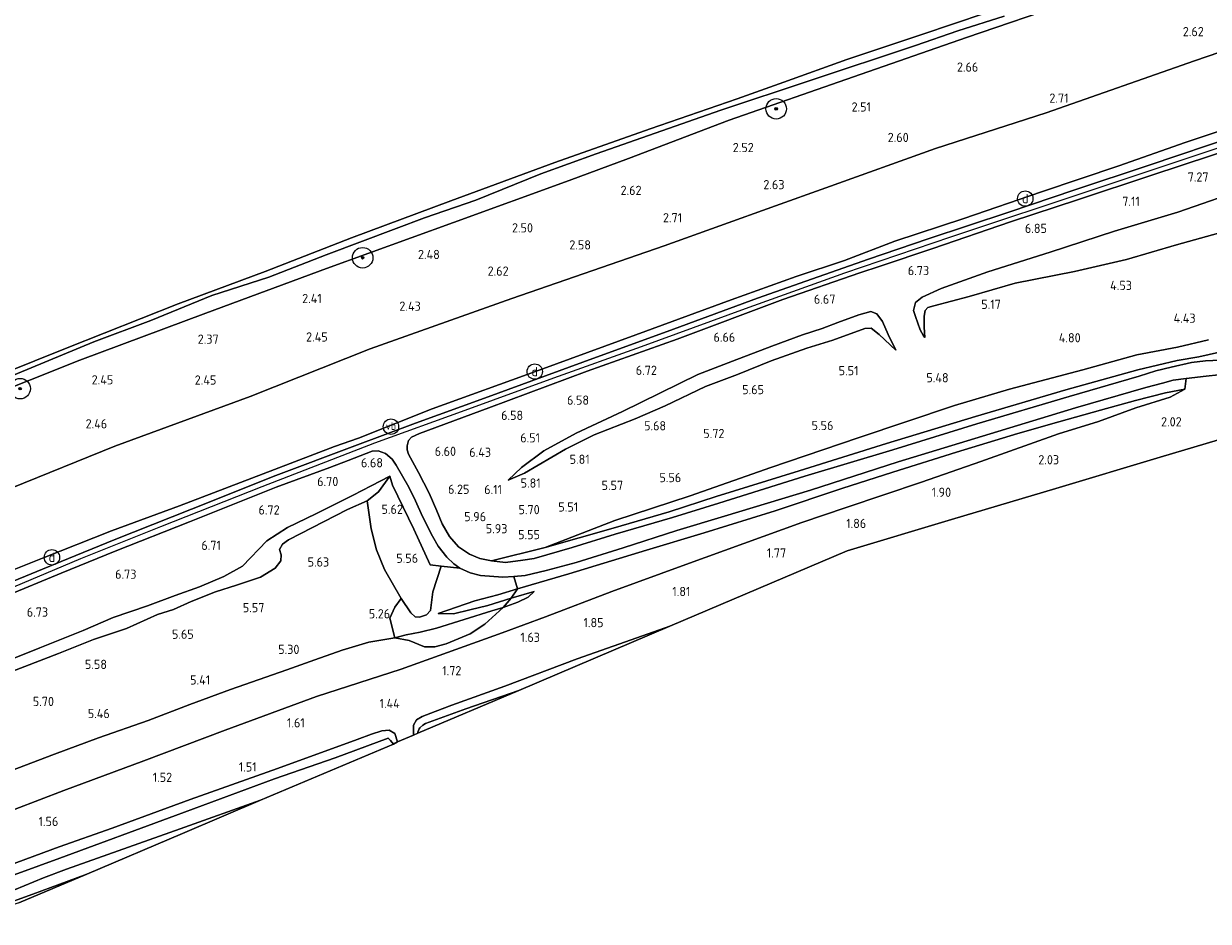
# Model space of a CAD drawing. Extents: x 130905 to 137824, y 412333 to 417928.
# Tile 234 of 256: x 136122 to 136353, y 416067 to 416242. Entities that reach past the tile are written whole.
import ezdxf
from ezdxf.enums import TextEntityAlignment as Align
from ezdxf.lldxf.tags import DXFTag

# ---------------------------------------------------------------- set-up
doc = ezdxf.new("R2010")
doc.units = 0
for name, color, linetype, lineweight in [('B-ME-GR-BOOM-S', 90, 'Continuous', 25), ('B-ME-GR-GRAS-GV', 60, 'Continuous', 13), ('B-ME-GR-STRUIK-GV', 90, 'Continuous', 13), ('B-ME-GW-TALUD_KRUIN-G', 90, 'Continuous', 18), ('B-ME-GW-TALUD_TEEN-G', 90, 'Continuous', 18), ('B-ME-IE-MEUBILAIR_DIJKPAAL-S', 7, 'Continuous', 25), ('B-ME-IE-MEUBILAIR_WEGMEUBILAIR-S', 7, 'Continuous', 25), ('B-ME-KG-GRENS_OPNAME-G', 210, 'KG-OPNAME', 18), ('B-ME-OB-BEKLEDING_STEEN-GV', 30, 'Continuous', 18), ('B-ME-OB-OEVERVOORZIENING-G', 7, 'Continuous', 18), ('B-ME-OG-TERREIN_GROEN-GV', 7, 'Continuous', 18), ('B-ME-OG-WATER_RIVIER-GV', 130, 'Continuous', 18), ('B-ME-OG-WATER_SLOOT-G', 120, 'Continuous', 18), ('B-ME-OG-WATER_SLOOT-GV', 120, 'Continuous', 18), ('B-ME-VH-VERHARDING_ASFALT-GV', 252, 'Continuous', 18), ('B-ME-WH-WINTERBED-G', 150, 'WH-WINTERBED', 18), ('X-XX-AL-HOOGTELABEL-S', 7, 'Continuous', 25)]:
    doc.layers.add(name, color=color, linetype=linetype, lineweight=lineweight)
doc.styles.add('NLCS-ISO', font='NLCS-ISO.ttf')
doc.styles.add('NLCS-ISO-ANNOTATIVE-T18', font='NLCS-ISO.ttf', dxfattribs={"height": 1.8})
doc.styles.get("Standard").update_dxf_attribs({"font": 'arial.ttf'})
tags = doc.linetypes.add('KG-OPNAME', pattern='A,5.5,-2,["O",Standard,S=1.8,R=0,X=-0.5,Y=-0.9],-2,5.5,-2,[5,NLCS.SHX,S=0.75,R=0,X=0,Y=0],-2', length=19).pattern_tags.tags
tags[6] = DXFTag(74, 10)
tags = doc.linetypes.add('WH-WINTERBED', pattern='A,6,-3.5,["WB",Standard,S=1.8,R=0,X=-1.5,Y=-0.9],-3.5,6,-3.5,6,-3.5,6,-3.5,6,-3.5', length=51).pattern_tags.tags
tags[6] = DXFTag(74, 10)

# ---------------------------------------------------------------- blocks, each defined once
blk = doc.blocks.new('SAL-HOOGTELABEL-SO')
at = {"color": 0, "linetype": 'ByBlock', "lineweight": -2, "style": 'NLCS-ISO-ANNOTATIVE-T18'}
blk.add_attdef('HOOGTE', text='', height=1.8, dxfattribs=at).set_placement((2.79, 0), align=Align.RIGHT)
blk = doc.blocks.new('SGR-BOOM_01-SO')
at = {"linetype": 'ByBlock', "lineweight": 18}
h = blk.add_hatch(color=0, dxfattribs=at)
h.dxf.hatch_style = 1
edge = h.paths.add_edge_path()
edge.add_arc((0, 0), 0.25, 0, 360)
at = {"color": 0, "linetype": 'ByBlock', "lineweight": 18}
for radius in [2, 0.25]:
    blk.add_circle((0, 0), radius, dxfattribs=at)
blk = doc.blocks.new('SIE-DIJKPAAL-SO')
at = {"color": 0, "linetype": 'ByBlock', "lineweight": 18}
blk.add_circle((0, 0), 1.5, dxfattribs=at)
at = {"color": 0, "linetype": 'ByBlock', "lineweight": 18, "style": 'NLCS-ISO'}
blk.add_text('d', height=1.8, dxfattribs=at).set_placement((0, 0), align=Align.MIDDLE_CENTER)
blk = doc.blocks.new('SIE-WEG_PAAL_VERKEERSBORD-SO')
at = {"color": 0, "linetype": 'ByBlock', "lineweight": 18}
blk.add_circle((0, 0), 1.5, dxfattribs=at)
at = {"color": 0, "linetype": 'ByBlock', "lineweight": 18, "style": 'NLCS-ISO'}
blk.add_text('vb', height=1.5, dxfattribs=at).set_placement((0, 0.13), align=Align.MIDDLE_CENTER)

msp = doc.modelspace()

# ---------------------------------------------------------------- linework, layer by layer
at = {"layer": 'B-ME-GR-GRAS-GV'}
for points in [[(136113.245, 416168.981, 2.189), (136132.899, 416176.755, 2.089), (136157.476, 416185.939, 2.014), (136180.963, 416194.683, 2.026), (136205.787, 416203.647, 2.026), (136228.308, 416211.812, 2.039), (136239.897, 416216.13, 2.051), (136259.571, 416223.578, 1.901), (136283.828, 416232.03, 1.939), (136305.831, 416239.701, 2.026), (136326.091, 416246.582, 2.014)], [(136326.091, 416246.582, 2.014), (136305.831, 416239.701, 2.026), (136283.828, 416232.03, 1.939), (136259.571, 416223.578, 1.901), (136239.897, 416216.13, 2.051), (136228.308, 416211.812, 2.039), (136205.787, 416203.647, 2.026), (136180.963, 416194.683, 2.026), (136157.476, 416185.939, 2.014), (136132.899, 416176.755, 2.089), (136113.245, 416168.981, 2.189)], [(136117.222, 416172.722, 1.822), (136135.594, 416180.363, 1.491), (136146.724, 416184.504, 1.437), (136158.653, 416189.416, 1.455), (136169.739, 416192.954, 1.579), (136180.908, 416197.313, 1.447), (136194.554, 416202.487, 1.528), (136200.086, 416204.512, 1.523), (136210.143, 416208.004, 1.443), (136222.835, 416213.129, 1.47), (136233.623, 416217.032, 1.306), (136257.906, 416225.518, 1.392), (136275.14, 416231.274, 1.534), (136295.934, 416238.167, 1.488), (136304.176, 416241.009, 1.814), (136313.234, 416243.881, 1.89)], [(136119.483, 416151.788, 2.553), (136139.702, 416159.988, 2.57), (136166.103, 416169.681, 2.647), (136189.523, 416179.007, 2.651), (136217.18, 416188.829, 2.691), (136246.849, 416199.081, 2.684), (136268.6, 416206.904, 2.721), (136278.394, 416210.417, 2.771), (136299.778, 416218.055, 2.751), (136321.415, 416224.995, 2.73), (136350.347, 416235.176, 2.666), (136375.646, 416243.842, 2.635)], [(136375.646, 416243.842, 2.635), (136350.347, 416235.176, 2.666), (136321.415, 416224.995, 2.73), (136299.778, 416218.055, 2.751), (136278.394, 416210.417, 2.771), (136268.6, 416206.904, 2.721), (136246.849, 416199.081, 2.684), (136217.18, 416188.829, 2.691), (136189.523, 416179.007, 2.651), (136166.103, 416169.681, 2.647), (136139.702, 416159.988, 2.57), (136119.483, 416151.788, 2.553)], [(136363.007, 416224.054, 7.487), (136348.498, 416219.236, 7.262), (136335.547, 416214.66, 7.017), (136320.493, 416209.6, 6.777), (136305.355, 416204.439, 6.73), (136291.872, 416200.011, 6.651), (136282.065, 416196.196, 6.705), (136272.636, 416193.075, 6.753), (136259.937, 416188.535, 6.635), (136241.333, 416181.746, 6.71), (136222.508, 416174.826, 6.66), (136201.638, 416167.282, 6.583), (136187.236, 416161.572, 6.505), (136182.535, 416159.926, 6.563), (136170.841, 416155.418, 6.546), (136152.313, 416148.336, 6.503), (136139.041, 416143.482, 6.551), (136125.565, 416138.167, 6.594), (136112.844, 416133.078, 6.701)], [(136112.844, 416133.078, 6.701), (136125.565, 416138.167, 6.594), (136139.041, 416143.482, 6.551), (136152.313, 416148.336, 6.503), (136170.841, 416155.418, 6.546), (136182.535, 416159.926, 6.563), (136187.236, 416161.572, 6.505), (136201.638, 416167.282, 6.583), (136222.508, 416174.826, 6.66), (136241.333, 416181.746, 6.71), (136259.937, 416188.535, 6.635), (136272.636, 416193.075, 6.753), (136282.065, 416196.196, 6.705), (136291.872, 416200.011, 6.651), (136305.355, 416204.439, 6.73), (136320.493, 416209.6, 6.777), (136335.547, 416214.66, 7.017), (136348.498, 416219.236, 7.262), (136363.007, 416224.054, 7.487)], [(136359.085, 416220.707, 7.572), (136341.275, 416214.725, 7.195), (136327.022, 416210.034, 6.961), (136314.134, 416205.675, 6.767), (136298.393, 416200.453, 6.787), (136286.76, 416196.477, 6.699), (136274.503, 416192.207, 6.678), (136265.072, 416188.869, 6.683), (136248.718, 416182.853, 6.603), (136231.007, 416176.37, 6.605), (136211.849, 416169.385, 6.545), (136198.364, 416164.456, 6.536), (136186.509, 416160.078, 6.523), (136171.078, 416154.247, 6.536), (136154.631, 416147.713, 6.503), (136139.583, 416141.699, 6.572), (136129.249, 416137.493, 6.6), (136118.61, 416133.145, 6.663)], [(136353.101, 416180.768, 4.099), (136347.007, 416179.339, 3.996), (136339.062, 416177.844, 4.324), (136328.543, 416174.895, 4.464), (136314.25, 416171.149, 4.879), (136303.545, 416167.941, 5.114), (136284.721, 416161.616, 5.251), (136267.697, 416155.845, 5.291), (136251.976, 416150.306, 5.241), (136237.245, 416145.471, 5.401), (136223.645, 416140.233, 5.072), (136213.212, 416137.616, 5.195), (136210.908, 416138.066, 5.273), (136208.92, 416138.936, 5.322), (136206.737, 416140.369, 5.451), (136204.995, 416142.376, 5.529), (136203.567, 416144.877, 5.714), (136202.525, 416147.415, 5.727), (136201.004, 416150.801, 5.958), (136198.954, 416154.887, 6.222), (136197.008, 416158.423, 6.451), (136196.735, 416159.256, 6.427), (136196.755, 416160.05, 6.49), (136197.006, 416161.103, 6.54), (136197.566, 416161.754, 6.544), (136199.114, 416162.495, 6.535), (136212.642, 416167.471, 6.47), (136231.83, 416174.637, 6.621), (136249.422, 416180.893, 6.543), (136270.056, 416188.594, 6.758), (136285.069, 416193.794, 6.72), (136289.024, 416195.09, 6.737), (136299.268, 416198.544, 6.77), (136314.473, 416203.774, 6.741), (136327.72, 416208.132, 6.913), (136341.819, 416212.812, 7.124), (136359.802, 416218.735, 7.394)], [(136361.323, 416210.569, 7.152), (136347.098, 416205.646, 6.901), (136334.733, 416201.932, 6.757), (136322.166, 416197.864, 6.611), (136310, 416193.991, 6.45), (136300.915, 416190.773, 6.372), (136297.187, 416189.084, 6.362), (136295.923, 416187.993, 6.151), (136295.549, 416186.479, 5.97), (136295.931, 416185.325, 5.761), (136296.847, 416182.675, 5.497), (136297.445, 416181.545, 5.402), (136297.708, 416181.199, 5.369), (136297.626, 416183.199, 5.392), (136297.576, 416185.37, 5.396), (136297.805, 416186.488, 5.34), (136298.305, 416187.049, 5.32), (136299.505, 416187.346, 5.418), (136306.378, 416189.199, 5.27), (136315.37, 416191.79, 5.153), (136326.943, 416194.045, 4.803), (136337.053, 416196.403, 4.794), (136346.8, 416199.243, 4.742), (136361.59, 416203.373, 4.536)], [(136361.59, 416203.373, 4.536), (136346.8, 416199.243, 4.742), (136337.053, 416196.403, 4.794), (136326.943, 416194.045, 4.803), (136315.37, 416191.79, 5.153), (136306.378, 416189.199, 5.27), (136299.505, 416187.346, 5.418), (136298.305, 416187.049, 5.32), (136297.805, 416186.488, 5.34), (136297.576, 416185.37, 5.396), (136297.626, 416183.199, 5.392), (136297.708, 416181.199, 5.369), (136297.445, 416181.545, 5.402), (136296.847, 416182.675, 5.497), (136295.931, 416185.325, 5.761), (136295.549, 416186.479, 5.97), (136295.923, 416187.993, 6.151), (136297.187, 416189.084, 6.362), (136300.915, 416190.773, 6.372), (136310, 416193.991, 6.45), (136322.166, 416197.864, 6.611), (136334.733, 416201.932, 6.757), (136347.098, 416205.646, 6.901), (136361.323, 416210.569, 7.152)], [(136355.201, 416178.317, 2.705), (136351.209, 416177.43, 2.527), (136346.963, 416176.735, 2.58), (136339.284, 416174.897, 2.726), (136325.259, 416170.964, 2.927), (136307.625, 416165.791, 3.239), (136290.229, 416160.541, 3.653), (136273.183, 416155.22, 4.053), (136257.04, 416150.194, 4.339), (136247.823, 416147.222, 4.38), (136236.951, 416144.026, 4.712), (136223.645, 416140.233, 5.072), (136237.245, 416145.471, 5.401), (136251.976, 416150.306, 5.241), (136267.697, 416155.845, 5.291), (136284.721, 416161.616, 5.251), (136303.545, 416167.941, 5.114), (136314.25, 416171.149, 4.879), (136328.543, 416174.895, 4.464), (136339.062, 416177.844, 4.324), (136347.007, 416179.339, 3.996), (136353.101, 416180.768, 4.099)], [(136355.32, 416176.76, 2.376), (136352.458, 416176.619, 2.393), (136349.73, 416176.307, 2.487), (136345.782, 416175.43, 2.568), (136342.828, 416174.701, 2.527), (136339.573, 416173.654, 2.634), (136325.881, 416169.712, 2.935), (136307.888, 416164.337, 3.277), (136291.471, 416159.314, 3.603), (136274.315, 416154.126, 3.918), (136257.549, 416148.883, 4.16), (136248.524, 416146.106, 4.38), (136237.342, 416142.839, 4.552), (136228.92, 416140.249, 4.723), (136221.53, 416138.074, 4.87), (136219.287, 416137.736, 4.965), (136215.929, 416137.298, 5.058), (136213.212, 416137.616, 5.195), (136223.645, 416140.233, 5.072), (136236.951, 416144.026, 4.712), (136247.823, 416147.222, 4.38), (136257.04, 416150.194, 4.339), (136273.183, 416155.22, 4.053), (136290.229, 416160.541, 3.653), (136307.625, 416165.791, 3.239), (136325.259, 416170.964, 2.927), (136339.284, 416174.897, 2.726), (136346.963, 416176.735, 2.58), (136351.209, 416177.43, 2.527), (136355.201, 416178.317, 2.705)], [(136115.436, 416087.381, 1.769), (136129.756, 416092.862, 1.779), (136145.371, 416098.603, 1.67), (136161.193, 416104.609, 1.904), (136179.047, 416111.184, 1.789), (136195.564, 416116.525, 1.684), (136215.26, 416123.593, 1.801), (136223.691, 416126.683, 1.818), (136236.68, 416131.659, 1.896), (136251.107, 416136.929, 1.879), (136273.746, 416145.139, 2.023), (136282.395, 416148.057, 1.952), (136297.054, 416152.971, 1.96), (136308.65, 416156.983, 2.152), (136323.825, 416162.395, 2.151), (136331.604, 416164.819, 2.184), (136338.907, 416167.453, 2.304), (136345.62, 416169.588, 2.212), (136348.467, 416171.117, 2.205), (136348.699, 416173.226, 2.294), (136352.644, 416173.68, 2.293), (136355.034, 416173.89, 2.261)], [(136117.852, 416096.112, 5.081), (136127.953, 416099.933, 4.951), (136136.515, 416103.123, 5.03), (136146.208, 416106.461, 4.886), (136154.314, 416109.575, 4.953), (136162.232, 416112.535, 4.954), (136173.223, 416116.378, 4.624), (136178.705, 416118.287, 4.871), (136184.08, 416120.224, 4.829), (136189.258, 416121.783, 4.779), (136194.318, 416122.622, 4.492), (136197.128, 416122.08, 4.09), (136200.143, 416120.873, 3.05), (136202.115, 416120.833, 2.79), (136204.346, 416121.427, 2.55), (136209.049, 416123.411, 2.65), (136211.892, 416125.262, 2.98), (136215.473, 416128.515, 3.87), (136218.305, 416129.569, 3.91), (136220.308, 416130.561, 3.99), (136221.484, 416131.675, 4.06), (136217.041, 416130.326, 4.26), (136218.236, 416132.146, 4.956), (136228.299, 416135.12, 4.643), (136243.427, 416139.701, 4.369), (136254.697, 416143.084, 4.194), (136268.507, 416147.399, 4.023), (136281.539, 416151.758, 3.573), (136291.479, 416154.911, 3.423), (136303.918, 416158.802, 3.24), (136315.851, 416162.457, 2.98), (136323.9, 416164.754, 2.925), (136331.978, 416167.003, 2.692), (136338.858, 416168.924, 2.511), (136344.68, 416170.404, 2.376), (136348.467, 416171.117, 2.205), (136345.62, 416169.588, 2.212), (136338.907, 416167.453, 2.304), (136331.604, 416164.819, 2.184), (136323.825, 416162.395, 2.151), (136308.65, 416156.983, 2.152), (136297.054, 416152.971, 1.96), (136282.395, 416148.057, 1.952), (136273.746, 416145.139, 2.023), (136251.107, 416136.929, 1.879), (136236.68, 416131.659, 1.896), (136223.691, 416126.683, 1.818), (136215.26, 416123.593, 1.801), (136195.564, 416116.525, 1.684), (136179.047, 416111.184, 1.789), (136161.193, 416104.609, 1.904), (136145.371, 416098.603, 1.67), (136129.756, 416092.862, 1.779), (136115.436, 416087.381, 1.769)], [(136363.971, 416163.929, 2.004), (136343.622, 416157.842, 1.904), (136323.272, 416151.755, 1.804), (136302.923, 416145.669, 1.704), (136282.574, 416139.582, 1.604), (136247.993, 416124.884, 1.761), (136240.436, 416122.218, 1.837), (136229.884, 416118.523, 1.648), (136215.769, 416113.189, 1.575), (136205.439, 416109.479, 1.518), (136202.219, 416108.229, 1.571), (136199.673, 416107.233, 1.577), (136198.574, 416106.588, 1.407), (136197.949, 416105.558, 1.364), (136197.946, 416104.557, 1.368), (136197.998, 416103.636, 1.422), (136194.836, 416102.292, 1.406), (136194.306, 416103.938, 1.509), (136193.226, 416104.605, 1.53), (136191.768, 416104.438, 1.494), (136189.764, 416103.787, 1.567), (136186.998, 416102.807, 1.577), (136171.43, 416097.106, 1.61), (136154.413, 416091.058, 1.547), (136139.154, 416085.496, 1.581), (136128.857, 416081.853, 1.687), (136117.025, 416077.462, 1.627)], [(136118.217, 416130.647, 6.6), (136129.212, 416135.245, 6.523), (136139.73, 416139.507, 6.538), (136154.273, 416145.257, 6.587), (136171.168, 416151.978, 6.587), (136181.621, 416155.835, 6.586), (136185.21, 416157.209, 6.48), (136189.934, 416159.053, 6.465), (136191.087, 416159.121, 6.53), (136192.499, 416158.59, 6.521), (136193.783, 416157.481, 6.469), (136194.555, 416156.271, 6.374), (136195.842, 416154.15, 6.324), (136197.073, 416152.017, 6.136), (136198.38, 416149.311, 5.989), (136199.751, 416146.306, 5.794), (136201.666, 416142.452, 5.654), (136202.781, 416140.504, 5.593), (136204.485, 416138.324, 5.516), (136205.817, 416137.058, 5.362), (136207.024, 416136.191, 5.319), (136203.355, 416136.601, 5.727), (136201.241, 416136.823, 5.741), (136198.059, 416143.778, 5.841), (136193.852, 416152.389, 5.916), (136193.327, 416154.121, 6.427), (136189.705, 416152.292, 6.514), (136186.189, 416150.428, 6.564), (136178.89, 416146.779, 6.427), (136173.408, 416144.131, 6.329), (136169.369, 416141.545, 6.43), (136164.597, 416136.621, 6.294), (136160.96, 416134.6, 6.289), (136156.22, 416132.547, 6.313), (136151.489, 416130.873, 6.354), (136146.05, 416128.833, 6.301), (136139.387, 416126.558, 6.396), (136133.521, 416124.035, 6.569), (136125.086, 416120.635, 6.543), (136120.079, 416118.627, 6.514)], [(136120.079, 416118.627, 6.514), (136125.086, 416120.635, 6.543), (136133.521, 416124.035, 6.569), (136139.387, 416126.558, 6.396), (136146.05, 416128.833, 6.301), (136151.489, 416130.873, 6.354), (136156.22, 416132.547, 6.313), (136160.96, 416134.6, 6.289), (136164.597, 416136.621, 6.294), (136169.369, 416141.545, 6.43), (136173.408, 416144.131, 6.329), (136178.89, 416146.779, 6.427), (136186.189, 416150.428, 6.564), (136189.705, 416152.292, 6.514), (136193.327, 416154.121, 6.427), (136191.143, 416151.084, 5.941), (136188.935, 416149.35, 5.868), (136185.064, 416147.619, 5.894), (136173.597, 416141.729, 5.74), (136172.395, 416140.877, 6.002), (136171.839, 416139.837, 5.854), (136172.133, 416138.819, 5.815), (136172.053, 416137.631, 5.777), (136170.984, 416136.231, 5.8), (136168.092, 416134.45, 5.566), (136163.411, 416132.877, 5.662), (136159.354, 416131.577, 5.788), (136154.586, 416129.709, 5.76), (136151.155, 416128.143, 5.7), (136148.053, 416127.163, 5.74), (136141.988, 416124.46, 5.618), (136135.506, 416122.269, 5.556), (136128.717, 416119.566, 5.642), (136118.408, 416115.616, 5.675)], [(136118.408, 416115.616, 5.675), (136128.717, 416119.566, 5.642), (136135.506, 416122.269, 5.556), (136141.988, 416124.46, 5.618), (136148.053, 416127.163, 5.74), (136151.155, 416128.143, 5.7), (136154.586, 416129.709, 5.76), (136159.354, 416131.577, 5.788), (136163.411, 416132.877, 5.662), (136168.092, 416134.45, 5.566), (136170.984, 416136.231, 5.8), (136172.053, 416137.631, 5.777), (136172.133, 416138.819, 5.815), (136171.839, 416139.837, 5.854), (136172.395, 416140.877, 6.002), (136173.597, 416141.729, 5.74), (136185.064, 416147.619, 5.894), (136188.935, 416149.35, 5.868), (136189.713, 416143.891, 5.827), (136190.77, 416139.76, 5.777), (136192.299, 416135.941, 5.737), (136195.556, 416130.297, 5.477), (136194.335, 416128.604, 5.407), (136193.357, 416126.464, 5.097), (136194.318, 416122.622, 4.492), (136189.258, 416121.783, 4.779), (136184.08, 416120.224, 4.829), (136178.705, 416118.287, 4.871), (136173.223, 416116.378, 4.624), (136162.232, 416112.535, 4.954), (136154.314, 416109.575, 4.953), (136146.208, 416106.461, 4.886), (136136.515, 416103.123, 5.03), (136127.953, 416099.933, 4.951), (136117.852, 416096.112, 5.081)]]:
    msp.add_polyline3d(points, dxfattribs=at)
for points in [[(136219.046, 416155.863, 6.12), (136216.44, 416153.352, 6), (136219.616, 416154.711, 5.763), (136227.63, 416159.415, 5.73), (136233.229, 416162.242, 5.707), (136241.203, 416165.346, 5.646), (136247.088, 416167.884, 5.64), (136254.96, 416171.619, 5.577), (136261.188, 416173.972, 5.442), (136267.732, 416176.63, 5.388), (136274.699, 416179.139, 5.391), (136279.795, 416180.681, 5.396), (136286.039, 416182.981, 5.392), (136287.272, 416183.036, 5.391), (136288.796, 416181.766, 5.394), (136292.05, 416178.713, 5.39), (136290.585, 416181.785, 5.742), (136289.484, 416184.304, 6.01), (136288.393, 416185.829, 6.188), (136287.218, 416186.278, 6.347), (136284.841, 416185.618, 6.427), (136280.742, 416184.1, 6.441), (136277.723, 416182.977, 6.423), (136273.843, 416181.702, 6.35), (136267.869, 416179.504, 6.348), (136260.22, 416176.604, 6.42), (136253.461, 416174.009, 6.527), (136238.749, 416166.752, 6.48), (136229.716, 416162.54, 6.32), (136223.405, 416159.082, 6.24)], [(136289.484, 416184.304, 6.01), (136290.585, 416181.785, 5.742), (136292.05, 416178.713, 5.39), (136288.796, 416181.766, 5.394), (136287.272, 416183.036, 5.391), (136286.039, 416182.981, 5.392), (136279.795, 416180.681, 5.396), (136274.699, 416179.139, 5.391), (136267.732, 416176.63, 5.388), (136261.188, 416173.972, 5.442), (136254.96, 416171.619, 5.577), (136247.088, 416167.884, 5.64), (136241.203, 416165.346, 5.646), (136233.229, 416162.242, 5.707), (136227.63, 416159.415, 5.73), (136219.616, 416154.711, 5.763), (136216.44, 416153.352, 6), (136219.046, 416155.863, 6.12), (136223.405, 416159.082, 6.24), (136229.716, 416162.54, 6.32), (136238.749, 416166.752, 6.48), (136253.461, 416174.009, 6.527), (136260.22, 416176.604, 6.42), (136267.869, 416179.504, 6.348), (136273.843, 416181.702, 6.35), (136277.723, 416182.977, 6.423), (136280.742, 416184.1, 6.441), (136284.841, 416185.618, 6.427), (136287.218, 416186.278, 6.347), (136288.393, 416185.829, 6.188)], [(136228.299, 416135.12, 4.643), (136218.236, 416132.146, 4.956), (136217.547, 416134.558, 5.016), (136219.778, 416134.753, 4.921), (136223.875, 416135.73, 4.846), (136229.712, 416137.333, 4.656), (136238.852, 416140.156, 4.457), (136249.342, 416143.579, 4.317), (136258.623, 416146.334, 4.109), (136275.437, 416151.428, 3.83), (136292.498, 416156.965, 3.415), (136308.98, 416161.979, 3.184), (136327.126, 416167.463, 2.833), (136340.832, 416171.452, 2.547), (136344.073, 416172.299, 2.446), (136346.208, 416172.844, 2.373), (136348.699, 416173.226, 2.294), (136348.467, 416171.117, 2.205), (136344.68, 416170.404, 2.376), (136338.858, 416168.924, 2.511), (136331.978, 416167.003, 2.692), (136323.9, 416164.754, 2.925), (136315.851, 416162.457, 2.98), (136303.918, 416158.802, 3.24), (136291.479, 416154.911, 3.423), (136281.539, 416151.758, 3.573), (136268.507, 416147.399, 4.023), (136254.697, 416143.084, 4.194), (136243.427, 416139.701, 4.369)], [(136218.305, 416129.569, 3.91), (136215.473, 416128.515, 3.87), (136217.041, 416130.326, 4.26), (136221.484, 416131.675, 4.06), (136220.308, 416130.561, 3.99)], [(136198.844, 416103.995, 0.377), (136197.998, 416103.636, 1.422), (136197.946, 416104.557, 1.368), (136197.949, 416105.558, 1.364), (136198.574, 416106.588, 1.407), (136199.673, 416107.233, 1.577), (136202.219, 416108.229, 1.571), (136205.439, 416109.479, 1.518), (136215.769, 416113.189, 1.575), (136229.884, 416118.523, 1.648), (136240.436, 416122.218, 1.837), (136247.993, 416124.884, 1.761), (136218.521, 416112.358, 0.354), (136208.204, 416108.789, 0.354), (136200.309, 416105.908, 0.377), (136199.779, 416105.603, 0.377), (136199.203, 416105.03, 0.377), (136199.072, 416104.854, 0.377), (136198.825, 416104.236, 0.377)], [(136194.306, 416103.938, 1.509), (136194.836, 416102.292, 1.406), (136194.082, 416101.895, 0.41), (136193.451, 416102.581, 0.41), (136193.032, 416103.032, 0.41), (136182.662, 416099.229, 0.41), (136170.822, 416095.116, 0.41), (136151.524, 416087.979, 0.41), (136128.991, 416079.661, 0.41), (136106.981, 416071.641, 0.41), (136105.748, 416073.368, 1.615), (136117.025, 416077.462, 1.627), (136128.857, 416081.853, 1.687), (136139.154, 416085.496, 1.581), (136154.413, 416091.058, 1.547), (136171.43, 416097.106, 1.61), (136186.998, 416102.807, 1.577), (136189.764, 416103.787, 1.567), (136191.768, 416104.438, 1.494), (136193.226, 416104.605, 1.53)], [(136123.667, 416072.585, 1.517), (136110.005, 416067.68, 1.556), (136108.792, 416069.288, 0.41), (136120.093, 416073.432, 0.41), (136125.788, 416075.786, 0.41), (136130.247, 416077.452, 0.41), (136152.457, 416085.35, 0.41), (136168.125, 416090.939, 0.41), (136152.873, 416084.457, 1.327), (136134.217, 416076.527, 1.578)], [(136120.999, 416070.909, 1.44), (136110.298, 416067.314, 1.6), (136110.005, 416067.68, 1.556), (136123.667, 416072.585, 1.517), (136134.217, 416076.527, 1.578)]]:
    msp.add_polyline3d(points, close=True, dxfattribs=at)
at = {"layer": 'B-ME-GR-STRUIK-GV'}
for points in [[(136211.065, 416134.752, 5.177), (136215.425, 416134.441, 5.076), (136217.547, 416134.558, 5.016), (136218.236, 416132.146, 4.956), (136214.389, 416131.028, 5.046), (136209.955, 416129.84, 5.024), (136202.748, 416127.358, 4.764), (136205.775, 416127.318, 4.351), (136208.973, 416128.095, 4.217), (136212.487, 416128.893, 4.177), (136217.041, 416130.326, 4.26), (136215.473, 416128.515, 3.87), (136213.266, 416127.868, 4.071), (136202.469, 416124.528, 4.3), (136199.237, 416123.688, 4.371), (136196.568, 416123.19, 4.543), (136194.318, 416122.622, 4.492), (136193.357, 416126.464, 5.097), (136194.335, 416128.604, 5.407), (136195.556, 416130.297, 5.477), (136197.453, 416127.476, 5.117), (136198.263, 416126.735, 5.047), (136199.139, 416126.619, 4.977), (136200.48, 416127.067, 4.977), (136201.313, 416127.921, 5.167), (136201.708, 416131.564, 5.727), (136203.355, 416136.601, 5.727), (136207.024, 416136.191, 5.319), (136209.02, 416135.29, 5.339)], [(136208.973, 416128.095, 4.217), (136205.775, 416127.318, 4.351), (136202.748, 416127.358, 4.764), (136209.955, 416129.84, 5.024), (136214.389, 416131.028, 5.046), (136218.236, 416132.146, 4.956), (136217.041, 416130.326, 4.26), (136212.487, 416128.893, 4.177)], [(136204.346, 416121.427, 2.55), (136202.115, 416120.833, 2.79), (136200.143, 416120.873, 3.05), (136197.128, 416122.08, 4.09), (136194.318, 416122.622, 4.492), (136196.568, 416123.19, 4.543), (136199.237, 416123.688, 4.371), (136202.469, 416124.528, 4.3), (136213.266, 416127.868, 4.071), (136215.473, 416128.515, 3.87), (136211.892, 416125.262, 2.98), (136209.049, 416123.411, 2.65)]]:
    msp.add_polyline3d(points, close=True, dxfattribs=at)
at = {"layer": 'B-ME-GW-TALUD_KRUIN-G'}
for points in [[(136408.047, 416271.579, 2.539), (136391.73, 416267.432, 2.226), (136370.86, 416260.99, 2.076), (136348.993, 416254.151, 2.014), (136326.091, 416246.582, 2.014), (136305.831, 416239.701, 2.026), (136283.828, 416232.03, 1.939), (136259.571, 416223.578, 1.901), (136239.897, 416216.13, 2.051), (136228.308, 416211.812, 2.039), (136205.787, 416203.647, 2.026), (136180.963, 416194.683, 2.026), (136157.476, 416185.939, 2.014), (136132.899, 416176.755, 2.089), (136113.245, 416168.981, 2.189), (136088.694, 416159.215, 2.139), (136066.414, 416149.61, 2.014), (136052.128, 416143.263, 1.976)], [(136297.708, 416181.199, 5.369), (136297.445, 416181.545, 5.402), (136296.847, 416182.675, 5.497), (136295.931, 416185.325, 5.761), (136295.549, 416186.479, 5.97), (136295.923, 416187.993, 6.151), (136297.187, 416189.084, 6.362), (136300.915, 416190.773, 6.372), (136310, 416193.991, 6.45), (136322.166, 416197.864, 6.611), (136334.733, 416201.932, 6.757), (136347.098, 416205.646, 6.901), (136361.323, 416210.569, 7.152), (136375.473, 416215.063, 7.435), (136389.949, 416220.121, 7.952), (136401.346, 416224.171, 8.204), (136411.294, 416228.221, 8.67), (136419.042, 416231.449, 8.84), (136425.886, 416233.894, 9.01), (136433.456, 416236.274, 9.329)], [(136363.007, 416224.054, 7.487), (136348.498, 416219.236, 7.262), (136335.547, 416214.66, 7.017), (136320.493, 416209.6, 6.777), (136305.355, 416204.439, 6.73), (136291.872, 416200.011, 6.651), (136282.065, 416196.196, 6.705), (136272.636, 416193.075, 6.753), (136259.937, 416188.535, 6.635), (136241.333, 416181.746, 6.71), (136222.508, 416174.826, 6.66), (136201.638, 416167.282, 6.583), (136187.236, 416161.572, 6.505), (136182.535, 416159.926, 6.563), (136170.841, 416155.418, 6.546), (136152.313, 416148.336, 6.503), (136139.041, 416143.482, 6.551), (136125.565, 416138.167, 6.594), (136112.844, 416133.078, 6.701)], [(136216.44, 416153.352, 6), (136219.046, 416155.863, 6.12), (136223.405, 416159.082, 6.24), (136229.716, 416162.54, 6.32), (136238.749, 416166.752, 6.48), (136253.461, 416174.009, 6.527), (136260.22, 416176.604, 6.42), (136267.869, 416179.504, 6.348), (136273.843, 416181.702, 6.35), (136277.723, 416182.977, 6.423), (136280.742, 416184.1, 6.441), (136284.841, 416185.618, 6.427), (136287.218, 416186.278, 6.347), (136288.393, 416185.829, 6.188), (136289.484, 416184.304, 6.01), (136290.585, 416181.785, 5.742), (136292.05, 416178.713, 5.39)], [(136223.645, 416140.233, 5.072), (136237.245, 416145.471, 5.401), (136251.976, 416150.306, 5.241), (136267.697, 416155.845, 5.291), (136284.721, 416161.616, 5.251), (136303.545, 416167.941, 5.114), (136314.25, 416171.149, 4.879), (136328.543, 416174.895, 4.464), (136339.062, 416177.844, 4.324), (136347.007, 416179.339, 3.996), (136353.101, 416180.768, 4.099)], [(136202.748, 416127.358, 4.764), (136209.955, 416129.84, 5.024), (136214.389, 416131.028, 5.046), (136218.236, 416132.146, 4.956), (136228.299, 416135.12, 4.643), (136243.427, 416139.701, 4.369), (136254.697, 416143.084, 4.194), (136268.507, 416147.399, 4.023), (136281.539, 416151.758, 3.573), (136291.479, 416154.911, 3.423), (136303.918, 416158.802, 3.24), (136315.851, 416162.457, 2.98), (136323.9, 416164.754, 2.925), (136331.978, 416167.003, 2.692), (136338.858, 416168.924, 2.511), (136344.68, 416170.404, 2.376), (136348.467, 416171.117, 2.205)], [(136082.675, 416103.389, 6.438), (136087.308, 416105.256, 6.373), (136092.775, 416107.375, 6.381), (136099.292, 416109.962, 6.428), (136106.275, 416112.822, 6.31), (136111.679, 416115.109, 6.274), (136116.392, 416117.197, 6.407), (136120.079, 416118.627, 6.514), (136125.086, 416120.635, 6.543), (136133.521, 416124.035, 6.569), (136139.387, 416126.558, 6.396), (136146.05, 416128.833, 6.301), (136151.489, 416130.873, 6.354), (136156.22, 416132.547, 6.313), (136160.96, 416134.6, 6.289), (136164.597, 416136.621, 6.294), (136169.369, 416141.545, 6.43), (136173.408, 416144.131, 6.329), (136178.89, 416146.779, 6.427), (136186.189, 416150.428, 6.564), (136189.705, 416152.292, 6.514), (136193.327, 416154.121, 6.427)], [(136221.484, 416131.675, 4.06), (136220.308, 416130.561, 3.99), (136218.305, 416129.569, 3.91), (136215.473, 416128.515, 3.87), (136213.266, 416127.868, 4.071), (136202.469, 416124.528, 4.3), (136199.237, 416123.688, 4.371), (136196.568, 416123.19, 4.543), (136194.318, 416122.622, 4.492)], [(136094.765, 416087.617, 5.136), (136109.05, 416092.63, 4.99), (136117.852, 416096.112, 5.081), (136127.953, 416099.933, 4.951), (136136.515, 416103.123, 5.03), (136146.208, 416106.461, 4.886), (136154.314, 416109.575, 4.953), (136162.232, 416112.535, 4.954), (136173.223, 416116.378, 4.624), (136178.705, 416118.287, 4.871), (136184.08, 416120.224, 4.829), (136189.258, 416121.783, 4.779), (136194.318, 416122.622, 4.492)]]:
    msp.add_polyline3d(points, dxfattribs=at)
at = {"layer": 'B-ME-GW-TALUD_TEEN-G'}
for points in [[(136417.913, 416257.901, 2.963), (136398.398, 416251.743, 2.697), (136375.646, 416243.842, 2.635), (136350.347, 416235.176, 2.666), (136321.415, 416224.995, 2.73), (136299.778, 416218.055, 2.751), (136278.394, 416210.417, 2.771), (136268.6, 416206.904, 2.721), (136246.849, 416199.081, 2.684), (136217.18, 416188.829, 2.691), (136189.523, 416179.007, 2.651), (136166.103, 416169.681, 2.647), (136139.702, 416159.988, 2.57), (136119.483, 416151.788, 2.553), (136088.71, 416139.397, 2.63), (136069.269, 416132.637, 2.536), (136062.25, 416129.991, 2.598)], [(136440.134, 416226.981, 5.171), (136433.41, 416224.584, 4.827), (136425.341, 416222.134, 4.745), (136415.006, 416218.675, 4.642), (136404.55, 416215.726, 4.629), (136395.014, 416212.887, 4.552), (136380.686, 416208.677, 4.465), (136369.882, 416206.376, 4.646), (136361.59, 416203.373, 4.536), (136346.8, 416199.243, 4.742), (136337.053, 416196.403, 4.794), (136326.943, 416194.045, 4.803), (136315.37, 416191.79, 5.153), (136306.378, 416189.199, 5.27), (136299.505, 416187.346, 5.418), (136298.305, 416187.049, 5.32), (136297.805, 416186.488, 5.34), (136297.576, 416185.37, 5.396), (136297.626, 416183.199, 5.392), (136297.708, 416181.199, 5.369)], [(136216.44, 416153.352, 6), (136219.616, 416154.711, 5.763), (136227.63, 416159.415, 5.73), (136233.229, 416162.242, 5.707), (136241.203, 416165.346, 5.646), (136247.088, 416167.884, 5.64), (136254.96, 416171.619, 5.577), (136261.188, 416173.972, 5.442), (136267.732, 416176.63, 5.388), (136274.699, 416179.139, 5.391), (136279.795, 416180.681, 5.396), (136286.039, 416182.981, 5.392), (136287.272, 416183.036, 5.391), (136288.796, 416181.766, 5.394), (136292.05, 416178.713, 5.39)], [(136223.645, 416140.233, 5.072), (136236.951, 416144.026, 4.712), (136247.823, 416147.222, 4.38), (136257.04, 416150.194, 4.339), (136273.183, 416155.22, 4.053), (136290.229, 416160.541, 3.653), (136307.625, 416165.791, 3.239), (136325.259, 416170.964, 2.927), (136339.284, 416174.897, 2.726), (136346.963, 416176.735, 2.58), (136351.209, 416177.43, 2.527), (136355.201, 416178.317, 2.705)], [(136348.467, 416171.117, 2.205), (136345.62, 416169.588, 2.212), (136338.907, 416167.453, 2.304), (136331.604, 416164.819, 2.184), (136323.825, 416162.395, 2.151), (136308.65, 416156.983, 2.152), (136297.054, 416152.971, 1.96), (136282.395, 416148.057, 1.952), (136273.746, 416145.139, 2.023), (136251.107, 416136.929, 1.879), (136236.68, 416131.659, 1.896), (136223.691, 416126.683, 1.818), (136215.26, 416123.593, 1.801), (136195.564, 416116.525, 1.684), (136179.047, 416111.184, 1.789), (136161.193, 416104.609, 1.904), (136145.371, 416098.603, 1.67), (136129.756, 416092.862, 1.779), (136115.436, 416087.381, 1.769), (136099.629, 416081.232, 1.81)], [(136193.327, 416154.121, 6.427), (136191.143, 416151.084, 5.941), (136188.935, 416149.35, 5.868), (136185.064, 416147.619, 5.894), (136173.597, 416141.729, 5.74), (136172.395, 416140.877, 6.002), (136171.839, 416139.837, 5.854), (136172.133, 416138.819, 5.815), (136172.053, 416137.631, 5.777), (136170.984, 416136.231, 5.8), (136168.092, 416134.45, 5.566), (136163.411, 416132.877, 5.662), (136159.354, 416131.577, 5.788), (136154.586, 416129.709, 5.76), (136151.155, 416128.143, 5.7), (136148.053, 416127.163, 5.74), (136141.988, 416124.46, 5.618), (136135.506, 416122.269, 5.556), (136128.717, 416119.566, 5.642), (136118.408, 416115.616, 5.675), (136109.445, 416112.076, 5.785), (136099.021, 416107.409, 5.665), (136089.438, 416103.392, 5.669), (136083.919, 416101.725, 5.869)], [(136221.484, 416131.675, 4.06), (136217.041, 416130.326, 4.26), (136212.487, 416128.893, 4.177), (136208.973, 416128.095, 4.217), (136205.775, 416127.318, 4.351), (136202.748, 416127.358, 4.764)]]:
    msp.add_polyline3d(points, dxfattribs=at)
at = {"layer": 'B-ME-KG-GRENS_OPNAME-G'}
msp.add_polyline3d([(136120.999, 416070.909, 1.44), (136134.217, 416076.527, 1.578), (136152.873, 416084.457, 1.327), (136168.125, 416090.939, 0.41), (136194.082, 416101.895, 0.41), (136194.836, 416102.292, 1.406), (136197.998, 416103.636, 1.422), (136198.844, 416103.995, 0.377), (136218.521, 416112.358, 0.354), (136247.993, 416124.884, 1.761), (136282.574, 416139.582, 1.604), (136302.923, 416145.669, 1.704), (136323.272, 416151.755, 1.804), (136343.622, 416157.842, 1.904), (136363.971, 416163.929, 2.004)], dxfattribs=at)
at = {"layer": 'B-ME-OB-BEKLEDING_STEEN-GV'}
for points in [[(136111.721, 416171.675, 1), (136130.389, 416179.201, 1), (136152.048, 416187.743, 1), (136169.024, 416194.085, 1), (136185.893, 416200.653, 1), (136205.244, 416207.887, 1), (136225.521, 416215.315, 1), (136244.158, 416221.92, 1), (136261.121, 416227.769, 1), (136270.234, 416230.999, 1), (136282.484, 416235.412, 1), (136297.167, 416240.297, 1), (136315.651, 416246.516, 1)], [(136313.234, 416243.881, 1.89), (136304.176, 416241.009, 1.814), (136295.934, 416238.167, 1.488), (136275.14, 416231.274, 1.534), (136257.906, 416225.518, 1.392), (136233.623, 416217.032, 1.306), (136222.835, 416213.129, 1.47), (136210.143, 416208.004, 1.443), (136200.086, 416204.512, 1.523), (136194.554, 416202.487, 1.528), (136180.908, 416197.313, 1.447), (136169.739, 416192.954, 1.579), (136158.653, 416189.416, 1.455), (136146.724, 416184.504, 1.437), (136135.594, 416180.363, 1.491), (136117.222, 416172.722, 1.822)]]:
    msp.add_polyline3d(points, dxfattribs=at)
at = {"layer": 'B-ME-OB-OEVERVOORZIENING-G'}
msp.add_polyline3d([(136405.455, 416275.235, 1), (136395.816, 416272.147, 1), (136382.002, 416268.164, 1), (136364.931, 416262.829, 1), (136347.481, 416257.282, 1), (136331.754, 416251.919, 1), (136315.651, 416246.516, 1), (136297.167, 416240.297, 1), (136282.484, 416235.412, 1), (136270.234, 416230.999, 1), (136261.121, 416227.769, 1), (136244.158, 416221.92, 1), (136225.521, 416215.315, 1), (136205.244, 416207.887, 1), (136185.893, 416200.653, 1), (136169.024, 416194.085, 1), (136152.048, 416187.743, 1), (136130.389, 416179.201, 1), (136111.721, 416171.675, 1), (136092.306, 416163.819, 1), (136072.489, 416155.74, 1), (136060.901, 416150.608, 1), (136049.908, 416146.091, 1)], dxfattribs=at)
at = {"layer": 'B-ME-OG-TERREIN_GROEN-GV'}
msp.add_polyline3d([(136200.48, 416127.067, 4.977), (136199.139, 416126.619, 4.977), (136198.263, 416126.735, 5.047), (136197.453, 416127.476, 5.117), (136195.556, 416130.297, 5.477), (136192.299, 416135.941, 5.737), (136190.77, 416139.76, 5.777), (136189.713, 416143.891, 5.827), (136188.935, 416149.35, 5.868), (136191.143, 416151.084, 5.941), (136193.327, 416154.121, 6.427), (136193.852, 416152.389, 5.916), (136198.059, 416143.778, 5.841), (136201.241, 416136.823, 5.741), (136203.355, 416136.601, 5.727), (136201.708, 416131.564, 5.727), (136201.313, 416127.921, 5.167)], close=True, dxfattribs=at)
at = {"layer": 'B-ME-OG-WATER_RIVIER-GV'}
msp.add_polyline3d([(136315.651, 416246.516, 1), (136297.167, 416240.297, 1), (136282.484, 416235.412, 1), (136270.234, 416230.999, 1), (136261.121, 416227.769, 1), (136244.158, 416221.92, 1), (136225.521, 416215.315, 1), (136205.244, 416207.887, 1), (136185.893, 416200.653, 1), (136169.024, 416194.085, 1), (136152.048, 416187.743, 1), (136130.389, 416179.201, 1), (136111.721, 416171.675, 1), (136092.306, 416163.819, 1), (136072.489, 416155.74, 1), (136060.901, 416150.608, 1), (136049.908, 416146.091, 1), (135994.669, 416225.939, 1), (135950.792, 416285.705, 1)], dxfattribs=at)
at = {"layer": 'B-ME-OG-WATER_SLOOT-G'}
for points in [[(136197.998, 416103.636, 1.422), (136197.946, 416104.557, 1.368), (136197.949, 416105.558, 1.364), (136198.574, 416106.588, 1.407), (136199.673, 416107.233, 1.577), (136202.219, 416108.229, 1.571), (136205.439, 416109.479, 1.518), (136215.769, 416113.189, 1.575), (136229.884, 416118.523, 1.648), (136240.436, 416122.218, 1.837), (136247.993, 416124.884, 1.761)], [(136194.836, 416102.292, 1.406), (136194.306, 416103.938, 1.509), (136193.226, 416104.605, 1.53), (136191.768, 416104.438, 1.494), (136189.764, 416103.787, 1.567), (136186.998, 416102.807, 1.577), (136171.43, 416097.106, 1.61), (136154.413, 416091.058, 1.547), (136139.154, 416085.496, 1.581), (136128.857, 416081.853, 1.687), (136117.025, 416077.462, 1.627), (136105.748, 416073.368, 1.615)], [(136134.217, 416076.527, 1.578), (136123.667, 416072.585, 1.517), (136110.005, 416067.68, 1.556)]]:
    msp.add_polyline3d(points, dxfattribs=at)
at = {"layer": 'B-ME-OG-WATER_SLOOT-GV'}
for points in [[(136218.521, 416112.358, 0.354), (136198.844, 416103.995, 0.377), (136198.825, 416104.236, 0.377), (136199.072, 416104.854, 0.377), (136199.203, 416105.03, 0.377), (136199.779, 416105.603, 0.377), (136200.309, 416105.908, 0.377), (136208.204, 416108.789, 0.354)], [(136120.093, 416073.432, 0.41), (136108.792, 416069.288, 0.41), (136106.981, 416071.641, 0.41), (136128.991, 416079.661, 0.41), (136151.524, 416087.979, 0.41), (136170.822, 416095.116, 0.41), (136182.662, 416099.229, 0.41), (136193.032, 416103.032, 0.41), (136193.451, 416102.581, 0.41), (136194.082, 416101.895, 0.41), (136168.125, 416090.939, 0.41), (136152.457, 416085.35, 0.41), (136130.247, 416077.452, 0.41), (136125.788, 416075.786, 0.41)]]:
    msp.add_polyline3d(points, close=True, dxfattribs=at)
at = {"layer": 'B-ME-VH-VERHARDING_ASFALT-GV'}
for points in [[(136118.61, 416133.145, 6.663), (136129.249, 416137.493, 6.6), (136139.583, 416141.699, 6.572), (136154.631, 416147.713, 6.503), (136171.078, 416154.247, 6.536), (136186.509, 416160.078, 6.523), (136198.364, 416164.456, 6.536), (136211.849, 416169.385, 6.545), (136231.007, 416176.37, 6.605), (136248.718, 416182.853, 6.603), (136265.072, 416188.869, 6.683), (136274.503, 416192.207, 6.678), (136286.76, 416196.477, 6.699), (136298.393, 416200.453, 6.787), (136314.134, 416205.675, 6.767), (136327.022, 416210.034, 6.961), (136341.275, 416214.725, 7.195), (136359.085, 416220.707, 7.572)], [(136359.802, 416218.735, 7.394), (136341.819, 416212.812, 7.124), (136327.72, 416208.132, 6.913), (136314.473, 416203.774, 6.741), (136299.268, 416198.544, 6.77), (136289.024, 416195.09, 6.737), (136285.069, 416193.794, 6.72), (136270.056, 416188.594, 6.758), (136249.422, 416180.893, 6.543), (136231.83, 416174.637, 6.621), (136212.642, 416167.471, 6.47), (136199.114, 416162.495, 6.535), (136197.566, 416161.754, 6.544), (136197.006, 416161.103, 6.54), (136196.755, 416160.05, 6.49), (136196.735, 416159.256, 6.427), (136197.008, 416158.423, 6.451), (136198.954, 416154.887, 6.222), (136201.004, 416150.801, 5.958), (136202.525, 416147.415, 5.727), (136203.567, 416144.877, 5.714), (136204.995, 416142.376, 5.529), (136206.737, 416140.369, 5.451), (136208.92, 416138.936, 5.322), (136210.908, 416138.066, 5.273), (136213.212, 416137.616, 5.195), (136215.929, 416137.298, 5.058), (136219.287, 416137.736, 4.965), (136221.53, 416138.074, 4.87), (136228.92, 416140.249, 4.723), (136237.342, 416142.839, 4.552), (136248.524, 416146.106, 4.38), (136257.549, 416148.883, 4.16), (136274.315, 416154.126, 3.918), (136291.471, 416159.314, 3.603), (136307.888, 416164.337, 3.277), (136325.881, 416169.712, 2.935), (136339.573, 416173.654, 2.634), (136342.828, 416174.701, 2.527), (136345.782, 416175.43, 2.568), (136349.73, 416176.307, 2.487), (136352.458, 416176.619, 2.393), (136355.32, 416176.76, 2.376)], [(136355.034, 416173.89, 2.261), (136352.644, 416173.68, 2.293), (136348.699, 416173.226, 2.294), (136346.208, 416172.844, 2.373), (136344.073, 416172.299, 2.446), (136340.832, 416171.452, 2.547), (136327.126, 416167.463, 2.833), (136308.98, 416161.979, 3.184), (136292.498, 416156.965, 3.415), (136275.437, 416151.428, 3.83), (136258.623, 416146.334, 4.109), (136249.342, 416143.579, 4.317), (136238.852, 416140.156, 4.457), (136229.712, 416137.333, 4.656), (136223.875, 416135.73, 4.846), (136219.778, 416134.753, 4.921), (136217.547, 416134.558, 5.016), (136215.425, 416134.441, 5.076), (136211.065, 416134.752, 5.177), (136209.02, 416135.29, 5.339), (136207.024, 416136.191, 5.319), (136205.817, 416137.058, 5.362), (136204.485, 416138.324, 5.516), (136202.781, 416140.504, 5.593), (136201.666, 416142.452, 5.654), (136199.751, 416146.306, 5.794), (136198.38, 416149.311, 5.989), (136197.073, 416152.017, 6.136), (136195.842, 416154.15, 6.324), (136194.555, 416156.271, 6.374), (136193.783, 416157.481, 6.469), (136192.499, 416158.59, 6.521), (136191.087, 416159.121, 6.53), (136189.934, 416159.053, 6.465), (136185.21, 416157.209, 6.48), (136181.621, 416155.835, 6.586), (136171.168, 416151.978, 6.587), (136154.273, 416145.257, 6.587), (136139.73, 416139.507, 6.538), (136129.212, 416135.245, 6.523), (136118.217, 416130.647, 6.6)]]:
    msp.add_polyline3d(points, dxfattribs=at)
at = {"layer": 'B-ME-WH-WINTERBED-G'}
msp.add_polyline3d([(136076.41, 416111.611, 6.663), (136092.035, 416119.832, 6.485), (136103.202, 416125.114, 6.601), (136116.547, 416131.15, 6.533), (136133.032, 416138.075, 6.479), (136148.696, 416144.321, 6.413), (136168.453, 416152.15, 6.455), (136190.449, 416160.63, 6.425), (136208.017, 416166.993, 6.605), (136225.377, 416173.303, 6.559), (136242.44, 416179.451, 6.677), (136262.724, 416186.885, 6.623), (136282.138, 416193.823, 6.74), (136302.829, 416200.803, 6.818), (136331.321, 416210.352, 6.997), (136358.657, 416219.419, 7.429), (136379.59, 416226.166, 7.944), (136395.903, 416231.372, 8.364), (136409.565, 416235.298, 8.808), (136419.095, 416237.552, 9.199), (136430.942, 416239.826, 9.734)], dxfattribs=at)

# ---------------------------------------------------------------- block references
at = {"layer": 'B-ME-GR-BOOM-S'}
for p in [(136268.731, 416225.81, 1.902), (136188.042, 416196.754, 1.79), (136121.212, 416171.22, 2.16)]:
    msp.add_blockref('SGR-BOOM_01-SO', p, dxfattribs=at)
at = {"layer": 'B-ME-IE-MEUBILAIR_DIJKPAAL-S'}
for p in [(136317.322, 416208.292, 6.858), (136221.627, 416174.551, 6.803), (136127.422, 416138.31, 6.59)]:
    msp.add_blockref('SIE-DIJKPAAL-SO', p, dxfattribs=at)
at = {"layer": 'B-ME-IE-MEUBILAIR_WEGMEUBILAIR-S'}
msp.add_blockref('SIE-WEG_PAAL_VERKEERSBORD-SO', (136193.572, 416163.799, 6.58), dxfattribs=at)
at = {"layer": 'X-XX-AL-HOOGTELABEL-S'}
for p, values in [((136349.365, 416239.967, 2.623), {'HOOGTE': '2.62'}), ((136305.366, 416233.05, 2.659), {'HOOGTE': '2.66'}), ((136322.969, 416226.993, 2.711), {'HOOGTE': '2.71'}), ((136284.434, 416225.275, 2.509), {'HOOGTE': '2.51'}), ((136261.562, 416217.353, 2.522), {'HOOGTE': '2.52'}), ((136291.795, 416219.327, 2.596), {'HOOGTE': '2.60'}), ((136350.297, 416211.615, 7.272), {'HOOGTE': '7.27'}), ((136239.666, 416208.998, 2.622), {'HOOGTE': '2.62'}), ((136267.563, 416210.122, 2.634), {'HOOGTE': '2.63'}), ((136336.88, 416206.862, 7.109), {'HOOGTE': '7.11'}), ((136247.581, 416203.659, 2.709), {'HOOGTE': '2.71'}), ((136218.493, 416201.689, 2.497), {'HOOGTE': '2.50'}), ((136318.759, 416201.585, 6.846), {'HOOGTE': '6.85'}), ((136200.313, 416196.493, 2.484), {'HOOGTE': '2.48'}), ((136229.799, 416198.367, 2.584), {'HOOGTE': '2.58'}), ((136213.73, 416193.254, 2.622), {'HOOGTE': '2.62'}), ((136295.781, 416193.357, 6.734), {'HOOGTE': '6.73'}), ((136335.349, 416190.454, 4.534), {'HOOGTE': '4.53'}), ((136177.284, 416187.914, 2.41), {'HOOGTE': '2.41'}), ((136277.498, 416187.774, 6.672), {'HOOGTE': '6.67'}), ((136196.597, 416186.412, 2.434), {'HOOGTE': '2.43'}), ((136309.765, 416186.764, 5.173), {'HOOGTE': '5.17'}), ((136347.767, 416184.069, 4.434), {'HOOGTE': '4.43'}), ((136178.44, 416180.407, 2.447), {'HOOGTE': '2.45'}), ((136257.949, 416180.359, 6.659), {'HOOGTE': '6.66'}), ((136157.172, 416179.976, 2.372), {'HOOGTE': '2.37'}), ((136325.343, 416180.246, 4.796), {'HOOGTE': '4.80'}), ((136242.667, 416173.896, 6.722), {'HOOGTE': '6.72'}), ((136281.99, 416173.829, 5.511), {'HOOGTE': '5.51'}), ((136136.603, 416172.044, 2.447), {'HOOGTE': '2.45'}), ((136156.713, 416172.002, 2.447), {'HOOGTE': '2.45'}), ((136299.577, 416172.45, 5.484), {'HOOGTE': '5.48'}), ((136263.561, 416170.134, 5.646), {'HOOGTE': '5.65'}), ((136229.426, 416168.081, 6.584), {'HOOGTE': '6.58'}), ((136216.569, 416165.11, 6.584), {'HOOGTE': '6.58'}), ((136135.418, 416163.465, 2.46), {'HOOGTE': '2.46'}), ((136244.459, 416163.073, 5.684), {'HOOGTE': '5.68'}), ((136277.099, 416163.132, 5.559), {'HOOGTE': '5.56'}), ((136345.051, 416163.856, 2.022), {'HOOGTE': '2.02'}), ((136219.868, 416160.73, 6.51), {'HOOGTE': '6.51'}), ((136255.842, 416161.57, 5.723), {'HOOGTE': '5.72'}), ((136203.481, 416158.096, 6.597), {'HOOGTE': '6.60'}), ((136210.307, 416157.905, 6.434), {'HOOGTE': '6.43'}), ((136189.221, 416155.864, 6.684), {'HOOGTE': '6.68'}), ((136229.555, 416156.541, 5.81), {'HOOGTE': '5.81'}), ((136321.136, 416156.448, 2.034), {'HOOGTE': '2.03'}), ((136247.402, 416152.975, 5.56), {'HOOGTE': '5.56'}), ((136180.514, 416152.206, 6.697), {'HOOGTE': '6.70'}), ((136206.087, 416150.693, 6.247), {'HOOGTE': '6.25'}), ((136212.447, 416150.646, 6.11), {'HOOGTE': '6.11'}), ((136219.99, 416151.904, 5.81), {'HOOGTE': '5.81'}), ((136236.081, 416151.453, 5.572), {'HOOGTE': '5.57'}), ((136300.07, 416150.104, 1.895), {'HOOGTE': '1.90'}), ((136169.067, 416146.661, 6.722), {'HOOGTE': '6.72'}), ((136193.113, 416146.789, 5.622), {'HOOGTE': '5.62'}), ((136219.801, 416146.719, 5.697), {'HOOGTE': '5.70'}), ((136227.298, 416147.242, 5.511), {'HOOGTE': '5.51'}), ((136209.338, 416145.356, 5.96), {'HOOGTE': '5.96'}), ((136283.505, 416144.029, 1.859), {'HOOGTE': '1.86'}), ((136213.499, 416143.003, 5.934), {'HOOGTE': '5.93'}), ((136219.855, 416141.851, 5.547), {'HOOGTE': '5.55'}), ((136157.6, 416139.748, 6.71), {'HOOGTE': '6.71'}), ((136178.729, 416136.508, 5.626), {'HOOGTE': '5.63'}), ((136196.075, 416137.238, 5.56), {'HOOGTE': '5.56'}), ((136267.886, 416138.266, 1.772), {'HOOGTE': '1.77'}), ((136141.124, 416134.128, 6.734), {'HOOGTE': '6.73'}), ((136249.198, 416130.752, 1.81), {'HOOGTE': '1.81'}), ((136166.087, 416127.597, 5.572), {'HOOGTE': '5.57'}), ((136123.892, 416126.73, 6.734), {'HOOGTE': '6.73'}), ((136190.627, 416126.407, 5.26), {'HOOGTE': '5.26'}), ((136232.26, 416124.683, 1.847), {'HOOGTE': '1.85'}), ((136152.304, 416122.415, 5.652), {'HOOGTE': '5.65'}), ((136219.851, 416121.807, 1.626), {'HOOGTE': '1.63'}), ((136172.923, 416119.46, 5.297), {'HOOGTE': '5.30'}), ((136135.372, 416116.53, 5.584), {'HOOGTE': '5.58'}), ((136155.507, 416113.5, 5.41), {'HOOGTE': '5.41'}), ((136204.522, 416115.305, 1.722), {'HOOGTE': '1.72'}), ((136125.038, 416109.304, 5.702), {'HOOGTE': '5.70'}), ((136192.508, 416108.914, 1.439), {'HOOGTE': '1.44'}), ((136135.917, 416106.945, 5.46), {'HOOGTE': '5.46'}), ((136173.968, 416105.137, 1.61), {'HOOGTE': '1.61'}), ((136164.581, 416096.53, 1.514), {'HOOGTE': '1.51'}), ((136148.082, 416094.501, 1.522), {'HOOGTE': '1.52'}), ((136125.885, 416085.898, 1.56), {'HOOGTE': '1.56'})]:
    msp.add_blockref('SAL-HOOGTELABEL-SO', p, dxfattribs=at).add_auto_attribs(values)

doc.saveas('drawing.dxf')
